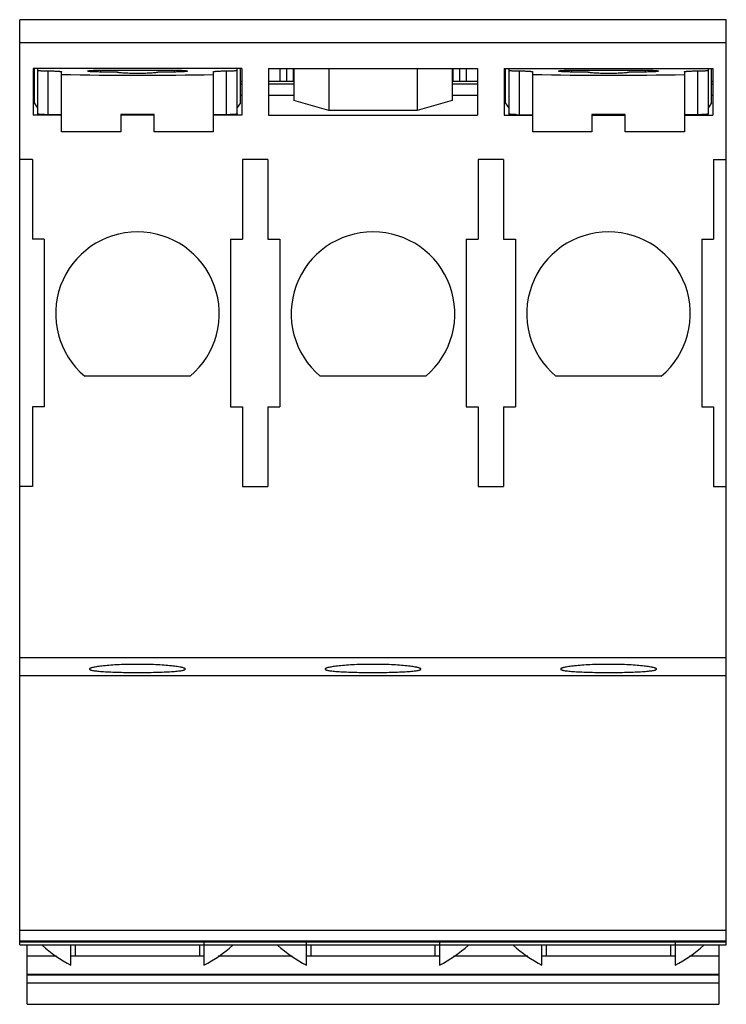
# Model space of a CAD drawing. Header units: millimetres. Extents: x 7.1 to 60.2, y 10.7 to 84.7.
import ezdxf

# ---------------------------------------------------------------- set-up
doc = ezdxf.new("R2010")
doc.units = ezdxf.units.MM
doc.header["$LTSCALE"] = 6.187992
doc.layers.get('0').update_dxf_attribs({"linetype": 'CONTINUOUS'})

msp = doc.modelspace()

# ---------------------------------------------------------------- linework, layer by layer
at = {"color": 7, "linetype": 'Continuous'}
for p, q in [((7.127, 15.153), (7.127, 84.705)), ((60.227, 84.705), (7.127, 84.705)), ((60.227, 15.153), (60.227, 84.705)), ((7.127, 82.995), (60.227, 82.995)), ((8.127, 81.033), (8.127, 77.533)), ((23.827, 81.033), (8.127, 81.033)), ((8.227, 78.455), (8.227, 81.033)), ((8.477, 81.033), (8.477, 77.619)), ((9.277, 77.565), (9.277, 80.855)), ((10.277, 76.27), (10.277, 80.786)), ((13.227, 80.772), (13.227, 80.911)), ((13.227, 80.911), (18.727, 80.911)), ((14.427, 80.772), (13.227, 80.772)), ((18.727, 80.772), (17.527, 80.772)), ((18.727, 80.911), (18.727, 80.772)), ((21.677, 80.786), (21.677, 76.27)), ((22.677, 77.565), (22.677, 80.855)), ((23.477, 77.619), (23.477, 81.033)), ((23.727, 78.455), (23.727, 81.033)), ((23.827, 81.033), (23.827, 77.533)), ((25.827, 81.033), (25.827, 77.533)), ((25.827, 81.033), (41.527, 81.033)), ((26.677, 81.033), (26.677, 80.052)), ((27.177, 81.033), (27.177, 80.052)), ((27.677, 81.033), (27.677, 80.052)), ((27.727, 81.033), (27.727, 78.632)), ((30.355, 81.033), (30.355, 77.868)), ((37, 81.033), (37, 77.868)), ((39.627, 81.033), (39.627, 78.632)), ((39.677, 81.033), (39.677, 80.052)), ((40.177, 81.033), (40.177, 80.052)), ((40.677, 81.033), (40.677, 80.052)), ((41.527, 81.033), (41.527, 77.533)), ((43.527, 81.033), (43.527, 77.533)), ((43.527, 81.033), (59.227, 81.033)), ((43.627, 78.455), (43.627, 81.033)), ((43.877, 81.033), (43.877, 77.619)), ((44.677, 77.565), (44.677, 80.855)), ((45.677, 76.27), (45.677, 80.786)), ((48.627, 80.772), (48.627, 80.911)), ((48.627, 80.911), (54.127, 80.911)), ((49.827, 80.772), (48.627, 80.772)), ((54.127, 80.772), (52.927, 80.772)), ((54.127, 80.911), (54.127, 80.772)), ((57.077, 80.786), (57.077, 76.27)), ((58.077, 77.565), (58.077, 80.855)), ((58.877, 77.619), (58.877, 81.033)), ((59.127, 78.455), (59.127, 81.033)), ((59.227, 81.033), (59.227, 77.533)), ((8.227, 80.052), (8.127, 80.052)), ((23.827, 80.052), (23.727, 80.052)), ((27.727, 80.052), (25.827, 80.052)), ((41.527, 80.052), (39.627, 80.052)), ((43.627, 80.052), (43.527, 80.052)), ((59.227, 80.052), (59.127, 80.052)), ((8.127, 79.877), (8.227, 79.877)), ((23.727, 79.877), (23.827, 79.877)), ((25.827, 79.877), (27.727, 79.877)), ((39.627, 79.877), (41.527, 79.877)), ((43.527, 79.877), (43.627, 79.877)), ((59.127, 79.877), (59.227, 79.877)), ((8.127, 79.027), (8.227, 79.027)), ((23.727, 79.027), (23.827, 79.027)), ((25.827, 79.027), (27.727, 79.027)), ((30.355, 77.868), (27.727, 78.632)), ((39.627, 78.632), (37, 77.868)), ((39.627, 79.027), (41.527, 79.027)), ((43.527, 79.027), (43.627, 79.027)), ((59.127, 79.027), (59.227, 79.027)), ((8.477, 78.107), (8.227, 78.455)), ((23.727, 78.455), (23.477, 78.107)), ((37, 77.868), (30.355, 77.868)), ((43.877, 78.107), (43.627, 78.455)), ((59.127, 78.455), (58.877, 78.107)), ((10.277, 77.533), (8.127, 77.533)), ((9.059, 77.565), (10.277, 77.567)), ((10.277, 77.565), (9.059, 77.565)), ((14.727, 77.571), (14.727, 76.271)), ((15.998, 77.571), (14.727, 77.571)), ((17.227, 77.533), (14.727, 77.533)), ((17.227, 77.571), (15.998, 77.571)), ((17.227, 76.271), (17.227, 77.571)), ((22.895, 77.565), (21.677, 77.567)), ((23.827, 77.533), (21.677, 77.533)), ((25.827, 77.533), (41.527, 77.533)), ((43.527, 77.533), (45.677, 77.533)), ((44.459, 77.565), (45.677, 77.567)), ((50.127, 77.571), (50.127, 76.271)), ((51.398, 77.571), (50.127, 77.571)), ((50.127, 77.533), (52.627, 77.533)), ((52.627, 77.571), (51.398, 77.571)), ((52.627, 76.271), (52.627, 77.571)), ((58.295, 77.565), (57.077, 77.567)), ((57.077, 77.533), (59.227, 77.533)), ((14.727, 76.271), (10.277, 76.27)), ((21.677, 76.27), (17.227, 76.271)), ((50.127, 76.271), (45.677, 76.27)), ((57.077, 76.27), (52.627, 76.271)), ((8.077, 74.205), (7.127, 74.205)), ((8.077, 74.205), (8.077, 68.205)), ((23.877, 74.205), (23.877, 68.205)), ((25.777, 74.205), (23.877, 74.205)), ((25.777, 74.205), (25.777, 68.205)), ((41.577, 74.205), (41.577, 68.205)), ((43.477, 74.205), (41.577, 74.205)), ((43.477, 74.205), (43.477, 68.205)), ((59.277, 74.205), (59.277, 68.205)), ((59.277, 74.205), (60.227, 74.205)), ((8.977, 68.205), (8.077, 68.205)), ((8.977, 68.205), (8.977, 55.605)), ((22.977, 68.205), (22.977, 55.605)), ((22.977, 68.205), (23.877, 68.205)), ((25.777, 68.205), (26.677, 68.205)), ((26.677, 68.205), (26.677, 55.605)), ((40.677, 68.205), (40.677, 55.605)), ((40.677, 68.205), (41.577, 68.205)), ((43.477, 68.205), (44.377, 68.205)), ((44.377, 68.205), (44.377, 55.605)), ((58.377, 68.205), (59.277, 68.205)), ((58.377, 68.205), (58.377, 55.605)), ((19.942, 57.905), (12.012, 57.905)), ((37.642, 57.905), (29.712, 57.905)), ((55.342, 57.905), (47.412, 57.905)), ((8.077, 55.605), (8.077, 49.605)), ((8.977, 55.605), (8.077, 55.605)), ((22.977, 55.605), (23.877, 55.605)), ((23.877, 55.605), (23.877, 49.605)), ((25.777, 55.605), (25.777, 49.605)), ((25.777, 55.605), (26.677, 55.605)), ((40.677, 55.605), (41.577, 55.605)), ((41.577, 55.605), (41.577, 49.605)), ((43.477, 55.605), (44.377, 55.605)), ((43.477, 55.605), (43.477, 49.605)), ((58.377, 55.605), (59.277, 55.605)), ((59.277, 55.605), (59.277, 49.605)), ((8.077, 49.605), (7.127, 49.605)), ((23.877, 49.605), (25.777, 49.605)), ((41.577, 49.605), (43.477, 49.605)), ((59.277, 49.605), (60.227, 49.605)), ((60.227, 36.734), (7.127, 36.734)), ((7.127, 35.405), (60.227, 35.405)), ((60.227, 16.235), (7.127, 16.235)), ((7.127, 15.458), (60.227, 15.458)), ((60.227, 15.353), (7.127, 15.353)), ((7.127, 15.153), (60.227, 15.153)), ((7.677, 10.686), (7.677, 15.153)), ((10.977, 13.633), (10.977, 15.153)), ((11.327, 14.308), (11.327, 15.153)), ((20.627, 15.153), (20.627, 14.308)), ((20.977, 15.456), (20.977, 13.633)), ((28.677, 13.633), (28.677, 15.456)), ((29.027, 14.308), (29.027, 15.153)), ((38.327, 15.153), (38.327, 14.308)), ((38.677, 15.456), (38.677, 13.633)), ((46.377, 13.633), (46.377, 15.153)), ((46.727, 14.308), (46.727, 15.153)), ((56.027, 15.153), (56.027, 14.308)), ((56.377, 15.456), (56.377, 13.633)), ((59.677, 15.153), (59.677, 10.686)), ((9.904, 14.308), (7.677, 14.308)), ((20.977, 14.308), (10.977, 14.308)), ((27.604, 14.308), (22.05, 14.308)), ((38.677, 14.308), (28.677, 14.308)), ((45.304, 14.308), (39.75, 14.308)), ((56.377, 14.308), (46.377, 14.308)), ((59.677, 14.308), (57.45, 14.308)), ((7.677, 12.954), (59.677, 12.954)), ((59.677, 12.885), (7.677, 12.885)), ((59.677, 12.264), (7.677, 12.264)), ((7.677, 10.686), (59.677, 10.686))]:
    msp.add_line(p, q, dxfattribs=at)
for centre, radius, start, end in [((15.977, 62.605), 6.149, 310.15372, 229.84628), ((33.677, 62.605), 6.149, 310.15372, 229.84628), ((51.377, 62.605), 6.149, 310.15372, 229.84628), ((15.98, 23.211), 10.806, 228.42566, 242.41822), ((15.977, 23.206), 10.8, 297.57847, 311.57787), ((33.677, 23.206), 10.8, 228.42213, 242.42153), ((33.677, 23.206), 10.8, 297.57847, 311.57787), ((51.38, 23.211), 10.806, 228.42566, 242.41822), ((51.377, 23.206), 10.8, 297.57847, 311.57787)]:
    msp.add_arc(centre, radius, start, end, dxfattribs=at)
for centre in [(15.998, 81.878), (51.398, 81.878)]:
    msp.add_ellipse(centre, major_axis=(19.35, 0), ratio=0.069844, start_param=-1.870954, end_param=-1.272933, dxfattribs=at)
for points, knots in [([(8.477, 80.911), (8.477, 80.909), (8.481, 80.905), (8.486, 80.903), (8.493, 80.9), (8.502, 80.897), (8.517, 80.894), (8.54, 80.889), (8.574, 80.884), (8.632, 80.878), (8.719, 80.871), (8.838, 80.864), (8.975, 80.859), (9.123, 80.856), (9.225, 80.855), (9.277, 80.855)], [0, 0, 0, 0, 0.008287, 0.015133, 0.024098, 0.035261, 0.048652, 0.082069, 0.124124, 0.1745, 0.298282, 0.448831, 0.620378, 0.806565, 1, 1, 1, 1]), ([(9.277, 80.855), (9.342, 80.855), (9.47, 80.854), (9.655, 80.851), (9.826, 80.844), (9.975, 80.836), (10.084, 80.827), (10.156, 80.819), (10.193, 80.814), (10.218, 80.809), (10.233, 80.806), (10.246, 80.803), (10.257, 80.8), (10.266, 80.796), (10.273, 80.793), (10.277, 80.788), (10.277, 80.786)], [0, 0, 0, 0, 0.193479, 0.379604, 0.551171, 0.701711, 0.825494, 0.875872, 0.917934, 0.935735, 0.951342, 0.964735, 0.975903, 0.984869, 0.991713, 1, 1, 1, 1]), ([(12.227, 80.841), (12.227, 80.844), (12.232, 80.848), (12.238, 80.852), (12.247, 80.855), (12.258, 80.859), (12.271, 80.862), (12.286, 80.865), (12.311, 80.87), (12.348, 80.875), (12.42, 80.883), (12.529, 80.892), (12.679, 80.9), (12.849, 80.906), (13.034, 80.91), (13.162, 80.911), (13.227, 80.911)], [0, 0, 0, 0, 0.008287, 0.015131, 0.024097, 0.035265, 0.048658, 0.064265, 0.082066, 0.124128, 0.174506, 0.298289, 0.448829, 0.620396, 0.806521, 1, 1, 1, 1]), ([(13.227, 80.772), (13.162, 80.772), (13.034, 80.773), (12.849, 80.776), (12.679, 80.783), (12.529, 80.791), (12.42, 80.8), (12.348, 80.808), (12.311, 80.813), (12.286, 80.818), (12.271, 80.821), (12.258, 80.824), (12.247, 80.827), (12.238, 80.831), (12.232, 80.834), (12.227, 80.839), (12.227, 80.841)], [0, 0, 0, 0, 0.193479, 0.379604, 0.551171, 0.701711, 0.825494, 0.875872, 0.917934, 0.935735, 0.951342, 0.964735, 0.975903, 0.984869, 0.991713, 1, 1, 1, 1]), ([(17.527, 80.772), (17.527, 80.767), (17.52, 80.761), (17.509, 80.755), (17.496, 80.75), (17.48, 80.745), (17.459, 80.74), (17.435, 80.735), (17.397, 80.728), (17.34, 80.72), (17.228, 80.707), (17.059, 80.694), (16.827, 80.681), (16.563, 80.671), (16.276, 80.665), (15.977, 80.663), (15.679, 80.665), (15.391, 80.671), (15.127, 80.681), (14.895, 80.694), (14.726, 80.707), (14.614, 80.72), (14.558, 80.728), (14.519, 80.735), (14.495, 80.74), (14.475, 80.745), (14.458, 80.75), (14.445, 80.755), (14.434, 80.761), (14.427, 80.767), (14.427, 80.772)], [0, 0, 0, 0, 0.004143, 0.007565, 0.012048, 0.017632, 0.024328, 0.032132, 0.041032, 0.062063, 0.087252, 0.149143, 0.224409, 0.310201, 0.403249, 0.499996, 0.596742, 0.689789, 0.775582, 0.85085, 0.912744, 0.937934, 0.958966, 0.967867, 0.975671, 0.982368, 0.987952, 0.992435, 0.995857, 1, 1, 1, 1]), ([(18.727, 80.911), (18.792, 80.911), (18.92, 80.91), (19.105, 80.906), (19.276, 80.9), (19.425, 80.892), (19.534, 80.883), (19.606, 80.875), (19.643, 80.87), (19.668, 80.865), (19.683, 80.862), (19.696, 80.859), (19.707, 80.855), (19.716, 80.852), (19.723, 80.848), (19.727, 80.844), (19.727, 80.841)], [0, 0, 0, 0, 0.193479, 0.379604, 0.551171, 0.701711, 0.825494, 0.875872, 0.917934, 0.935735, 0.951342, 0.964735, 0.975903, 0.984869, 0.991713, 1, 1, 1, 1]), ([(19.727, 80.841), (19.727, 80.839), (19.723, 80.834), (19.716, 80.831), (19.707, 80.827), (19.696, 80.824), (19.683, 80.821), (19.668, 80.818), (19.643, 80.813), (19.606, 80.808), (19.534, 80.8), (19.425, 80.791), (19.276, 80.783), (19.105, 80.776), (18.92, 80.773), (18.792, 80.772), (18.727, 80.772)], [0, 0, 0, 0, 0.008287, 0.015131, 0.024097, 0.035265, 0.048658, 0.064265, 0.082066, 0.124128, 0.174506, 0.298289, 0.448829, 0.620396, 0.806521, 1, 1, 1, 1]), ([(21.677, 80.786), (21.677, 80.788), (21.682, 80.793), (21.688, 80.796), (21.697, 80.8), (21.708, 80.803), (21.721, 80.806), (21.736, 80.809), (21.761, 80.814), (21.798, 80.819), (21.87, 80.827), (21.979, 80.836), (22.129, 80.844), (22.299, 80.851), (22.484, 80.854), (22.612, 80.855), (22.677, 80.855)], [0, 0, 0, 0, 0.008287, 0.015131, 0.024097, 0.035265, 0.048658, 0.064265, 0.082066, 0.124128, 0.174506, 0.298289, 0.448829, 0.620396, 0.806521, 1, 1, 1, 1]), ([(22.677, 80.855), (22.729, 80.855), (22.831, 80.856), (22.979, 80.859), (23.116, 80.864), (23.236, 80.871), (23.323, 80.878), (23.38, 80.884), (23.414, 80.889), (23.437, 80.894), (23.453, 80.897), (23.461, 80.9), (23.468, 80.903), (23.474, 80.905), (23.477, 80.909), (23.477, 80.911)], [0, 0, 0, 0, 0.193435, 0.379622, 0.551168, 0.701718, 0.8255, 0.875876, 0.917931, 0.951348, 0.964739, 0.975902, 0.984867, 0.991713, 1, 1, 1, 1]), ([(43.877, 80.911), (43.877, 80.909), (43.881, 80.905), (43.886, 80.903), (43.893, 80.9), (43.902, 80.897), (43.917, 80.894), (43.94, 80.889), (43.974, 80.884), (44.032, 80.878), (44.119, 80.871), (44.238, 80.864), (44.375, 80.859), (44.523, 80.856), (44.625, 80.855), (44.677, 80.855)], [0, 0, 0, 0, 0.008287, 0.015133, 0.024098, 0.035261, 0.048652, 0.082069, 0.124124, 0.1745, 0.298282, 0.448831, 0.620378, 0.806565, 1, 1, 1, 1]), ([(44.677, 80.855), (44.742, 80.855), (44.87, 80.854), (45.055, 80.851), (45.226, 80.844), (45.375, 80.836), (45.484, 80.827), (45.556, 80.819), (45.593, 80.814), (45.618, 80.809), (45.633, 80.806), (45.646, 80.803), (45.657, 80.8), (45.666, 80.796), (45.673, 80.793), (45.677, 80.788), (45.677, 80.786)], [0, 0, 0, 0, 0.193479, 0.379604, 0.551171, 0.701711, 0.825494, 0.875872, 0.917934, 0.935735, 0.951342, 0.964735, 0.975903, 0.984869, 0.991713, 1, 1, 1, 1]), ([(47.627, 80.841), (47.627, 80.844), (47.632, 80.848), (47.638, 80.852), (47.647, 80.855), (47.658, 80.859), (47.671, 80.862), (47.686, 80.865), (47.711, 80.87), (47.748, 80.875), (47.82, 80.883), (47.929, 80.892), (48.079, 80.9), (48.249, 80.906), (48.434, 80.91), (48.562, 80.911), (48.627, 80.911)], [0, 0, 0, 0, 0.008287, 0.015131, 0.024097, 0.035265, 0.048658, 0.064265, 0.082066, 0.124128, 0.174506, 0.298289, 0.448829, 0.620396, 0.806521, 1, 1, 1, 1]), ([(48.627, 80.772), (48.562, 80.772), (48.434, 80.773), (48.249, 80.776), (48.079, 80.783), (47.929, 80.791), (47.82, 80.8), (47.748, 80.808), (47.711, 80.813), (47.686, 80.818), (47.671, 80.821), (47.658, 80.824), (47.647, 80.827), (47.638, 80.831), (47.632, 80.834), (47.627, 80.839), (47.627, 80.841)], [0, 0, 0, 0, 0.193479, 0.379604, 0.551171, 0.701711, 0.825494, 0.875872, 0.917934, 0.935735, 0.951342, 0.964735, 0.975903, 0.984869, 0.991713, 1, 1, 1, 1]), ([(52.927, 80.772), (52.927, 80.767), (52.92, 80.761), (52.909, 80.755), (52.896, 80.75), (52.88, 80.745), (52.859, 80.74), (52.835, 80.735), (52.797, 80.728), (52.74, 80.72), (52.628, 80.707), (52.459, 80.694), (52.227, 80.681), (51.963, 80.671), (51.676, 80.665), (51.377, 80.663), (51.079, 80.665), (50.791, 80.671), (50.527, 80.681), (50.295, 80.694), (50.126, 80.707), (50.014, 80.72), (49.958, 80.728), (49.919, 80.735), (49.895, 80.74), (49.875, 80.745), (49.858, 80.75), (49.845, 80.755), (49.834, 80.761), (49.827, 80.767), (49.827, 80.772)], [0, 0, 0, 0, 0.004143, 0.007565, 0.012048, 0.017632, 0.024328, 0.032132, 0.041032, 0.062063, 0.087252, 0.149143, 0.224409, 0.310201, 0.403249, 0.499996, 0.596742, 0.689789, 0.775582, 0.85085, 0.912744, 0.937934, 0.958966, 0.967867, 0.975671, 0.982368, 0.987952, 0.992435, 0.995857, 1, 1, 1, 1]), ([(54.127, 80.911), (54.192, 80.911), (54.32, 80.91), (54.505, 80.906), (54.676, 80.9), (54.825, 80.892), (54.934, 80.883), (55.006, 80.875), (55.043, 80.87), (55.068, 80.865), (55.083, 80.862), (55.096, 80.859), (55.107, 80.855), (55.116, 80.852), (55.123, 80.848), (55.127, 80.844), (55.127, 80.841)], [0, 0, 0, 0, 0.193479, 0.379604, 0.551171, 0.701711, 0.825494, 0.875872, 0.917934, 0.935735, 0.951342, 0.964735, 0.975903, 0.984869, 0.991713, 1, 1, 1, 1]), ([(55.127, 80.841), (55.127, 80.839), (55.123, 80.834), (55.116, 80.831), (55.107, 80.827), (55.096, 80.824), (55.083, 80.821), (55.068, 80.818), (55.043, 80.813), (55.006, 80.808), (54.934, 80.8), (54.825, 80.791), (54.676, 80.783), (54.505, 80.776), (54.32, 80.773), (54.192, 80.772), (54.127, 80.772)], [0, 0, 0, 0, 0.008287, 0.015131, 0.024097, 0.035265, 0.048658, 0.064265, 0.082066, 0.124128, 0.174506, 0.298289, 0.448829, 0.620396, 0.806521, 1, 1, 1, 1]), ([(57.077, 80.786), (57.077, 80.788), (57.082, 80.793), (57.088, 80.796), (57.097, 80.8), (57.108, 80.803), (57.121, 80.806), (57.136, 80.809), (57.161, 80.814), (57.198, 80.819), (57.27, 80.827), (57.379, 80.836), (57.529, 80.844), (57.699, 80.851), (57.884, 80.854), (58.012, 80.855), (58.077, 80.855)], [0, 0, 0, 0, 0.008287, 0.015131, 0.024097, 0.035265, 0.048658, 0.064265, 0.082066, 0.124128, 0.174506, 0.298289, 0.448829, 0.620396, 0.806521, 1, 1, 1, 1]), ([(58.077, 80.855), (58.129, 80.855), (58.231, 80.856), (58.379, 80.859), (58.516, 80.864), (58.636, 80.871), (58.723, 80.878), (58.78, 80.884), (58.814, 80.889), (58.837, 80.894), (58.853, 80.897), (58.861, 80.9), (58.868, 80.903), (58.874, 80.905), (58.877, 80.909), (58.877, 80.911)], [0, 0, 0, 0, 0.193435, 0.379622, 0.551168, 0.701718, 0.8255, 0.875876, 0.917931, 0.951348, 0.964739, 0.975902, 0.984867, 0.991713, 1, 1, 1, 1]), ([(9.059, 77.565), (9.019, 77.566), (8.941, 77.568), (8.83, 77.573), (8.73, 77.578), (8.655, 77.584), (8.604, 77.589), (8.571, 77.593), (8.543, 77.597), (8.52, 77.601), (8.502, 77.605), (8.49, 77.609), (8.483, 77.612), (8.479, 77.615), (8.477, 77.617), (8.477, 77.619)], [0, 0, 0, 0, 0.205791, 0.396895, 0.567895, 0.714554, 0.777594, 0.833202, 0.881033, 0.920849, 0.952452, 0.975776, 0.984414, 0.991153, 1, 1, 1, 1]), ([(23.477, 77.619), (23.477, 77.617), (23.475, 77.615), (23.471, 77.612), (23.464, 77.609), (23.452, 77.605), (23.434, 77.601), (23.411, 77.597), (23.383, 77.593), (23.351, 77.589), (23.299, 77.584), (23.224, 77.578), (23.124, 77.573), (23.013, 77.568), (22.935, 77.566), (22.895, 77.565)], [0, 0, 0, 0, 0.008847, 0.015586, 0.024224, 0.047548, 0.079151, 0.118967, 0.166798, 0.222406, 0.285446, 0.432106, 0.603105, 0.794209, 1, 1, 1, 1]), ([(44.459, 77.565), (44.419, 77.566), (44.341, 77.568), (44.23, 77.573), (44.13, 77.578), (44.055, 77.584), (44.004, 77.589), (43.971, 77.593), (43.943, 77.597), (43.92, 77.601), (43.902, 77.605), (43.89, 77.609), (43.883, 77.612), (43.879, 77.615), (43.877, 77.617), (43.877, 77.619)], [0, 0, 0, 0, 0.205791, 0.396895, 0.567895, 0.714554, 0.777594, 0.833202, 0.881033, 0.920849, 0.952452, 0.975776, 0.984414, 0.991153, 1, 1, 1, 1]), ([(58.877, 77.619), (58.877, 77.617), (58.875, 77.615), (58.871, 77.612), (58.864, 77.609), (58.852, 77.605), (58.834, 77.601), (58.811, 77.597), (58.783, 77.593), (58.751, 77.589), (58.699, 77.584), (58.624, 77.578), (58.524, 77.573), (58.413, 77.568), (58.335, 77.566), (58.295, 77.565)], [0, 0, 0, 0, 0.008847, 0.015586, 0.024224, 0.047548, 0.079151, 0.118967, 0.166798, 0.222406, 0.285446, 0.432106, 0.603105, 0.794209, 1, 1, 1, 1]), ([(15.977, 36.243), (15.742, 36.243), (15.282, 36.238), (14.614, 36.216), (13.999, 36.181), (13.531, 36.141), (13.201, 36.104), (12.991, 36.075), (12.811, 36.046), (12.66, 36.016), (12.555, 35.989), (12.487, 35.967), (12.448, 35.952), (12.418, 35.936), (12.392, 35.919), (12.377, 35.9), (12.377, 35.889)], [0, 0, 0, 0, 0.1929, 0.378451, 0.549394, 0.699378, 0.764713, 0.822803, 0.873119, 0.915259, 0.948882, 0.962452, 0.973867, 0.983161, 0.990429, 1, 1, 1, 1]), ([(12.377, 35.889), (12.377, 35.884), (12.381, 35.872), (12.396, 35.857), (12.418, 35.843), (12.448, 35.83), (12.487, 35.816), (12.555, 35.798), (12.66, 35.776), (12.811, 35.753), (12.992, 35.732), (13.201, 35.713), (13.532, 35.689), (14.001, 35.666), (14.615, 35.646), (15.283, 35.634), (15.743, 35.632), (15.977, 35.632)], [0, 0, 0, 0, 0.004247, 0.009602, 0.016707, 0.02583, 0.037075, 0.050486, 0.083833, 0.125762, 0.175944, 0.233977, 0.299323, 0.449501, 0.620775, 0.806713, 1, 1, 1, 1]), ([(19.577, 35.889), (19.577, 35.9), (19.562, 35.919), (19.537, 35.936), (19.491, 35.959), (19.413, 35.986), (19.32, 36.009), (19.23, 36.029), (19.12, 36.05), (18.963, 36.075), (18.753, 36.104), (18.423, 36.141), (17.955, 36.181), (17.34, 36.216), (16.672, 36.238), (16.212, 36.243), (15.977, 36.243)], [0, 0, 0, 0, 0.00957, 0.016839, 0.026133, 0.051103, 0.084726, 0.104751, 0.126865, 0.177179, 0.23527, 0.300606, 0.450594, 0.621543, 0.807101, 1, 1, 1, 1]), ([(15.977, 35.632), (16.211, 35.632), (16.671, 35.634), (17.339, 35.646), (17.954, 35.666), (18.422, 35.689), (18.753, 35.713), (18.963, 35.732), (19.143, 35.753), (19.294, 35.776), (19.399, 35.798), (19.467, 35.816), (19.506, 35.83), (19.536, 35.843), (19.559, 35.857), (19.573, 35.872), (19.577, 35.884), (19.577, 35.889)], [0, 0, 0, 0, 0.19329, 0.379223, 0.550493, 0.700668, 0.766015, 0.824048, 0.874232, 0.916164, 0.949511, 0.962924, 0.97417, 0.983293, 0.990398, 0.995753, 1, 1, 1, 1]), ([(33.677, 36.243), (33.442, 36.243), (32.982, 36.238), (32.314, 36.216), (31.699, 36.181), (31.231, 36.141), (30.901, 36.104), (30.691, 36.075), (30.511, 36.046), (30.36, 36.016), (30.255, 35.989), (30.187, 35.967), (30.148, 35.952), (30.118, 35.936), (30.092, 35.919), (30.077, 35.9), (30.077, 35.889)], [0, 0, 0, 0, 0.192899, 0.378451, 0.549394, 0.699378, 0.764714, 0.822804, 0.87312, 0.915259, 0.948882, 0.962452, 0.973867, 0.983161, 0.990429, 1, 1, 1, 1]), ([(30.077, 35.889), (30.077, 35.884), (30.081, 35.872), (30.096, 35.857), (30.118, 35.843), (30.148, 35.83), (30.187, 35.816), (30.255, 35.798), (30.36, 35.776), (30.511, 35.753), (30.692, 35.732), (30.901, 35.713), (31.232, 35.689), (31.701, 35.666), (32.315, 35.646), (32.983, 35.634), (33.443, 35.632), (33.677, 35.632)], [0, 0, 0, 0, 0.004247, 0.009602, 0.016707, 0.02583, 0.037075, 0.050486, 0.083833, 0.125763, 0.175944, 0.233977, 0.299324, 0.449501, 0.620775, 0.806713, 1, 1, 1, 1]), ([(37.277, 35.889), (37.277, 35.9), (37.262, 35.919), (37.237, 35.936), (37.191, 35.959), (37.113, 35.986), (37.02, 36.009), (36.93, 36.029), (36.82, 36.05), (36.663, 36.075), (36.453, 36.104), (36.123, 36.141), (35.655, 36.181), (35.04, 36.216), (34.372, 36.238), (33.912, 36.243), (33.677, 36.243)], [0, 0, 0, 0, 0.00957, 0.016839, 0.026133, 0.051103, 0.084726, 0.104751, 0.126866, 0.17718, 0.23527, 0.300606, 0.450594, 0.621543, 0.807101, 1, 1, 1, 1]), ([(33.677, 35.632), (33.911, 35.632), (34.371, 35.634), (35.039, 35.646), (35.654, 35.666), (36.122, 35.689), (36.453, 35.713), (36.663, 35.732), (36.843, 35.753), (36.994, 35.776), (37.099, 35.798), (37.167, 35.816), (37.206, 35.83), (37.236, 35.843), (37.259, 35.857), (37.273, 35.872), (37.277, 35.884), (37.277, 35.889)], [0, 0, 0, 0, 0.19329, 0.379223, 0.550493, 0.700668, 0.766015, 0.824048, 0.874232, 0.916164, 0.949511, 0.962923, 0.97417, 0.983293, 0.990398, 0.995753, 1, 1, 1, 1]), ([(51.377, 36.243), (51.142, 36.243), (50.682, 36.238), (50.014, 36.216), (49.399, 36.181), (48.931, 36.141), (48.601, 36.104), (48.391, 36.075), (48.211, 36.046), (48.06, 36.016), (47.955, 35.989), (47.887, 35.967), (47.848, 35.952), (47.818, 35.936), (47.792, 35.919), (47.777, 35.9), (47.777, 35.889)], [0, 0, 0, 0, 0.192899, 0.378451, 0.549395, 0.699378, 0.764714, 0.822804, 0.87312, 0.915259, 0.948882, 0.962452, 0.973867, 0.983161, 0.990429, 1, 1, 1, 1]), ([(47.777, 35.889), (47.777, 35.884), (47.781, 35.872), (47.796, 35.857), (47.818, 35.843), (47.848, 35.83), (47.887, 35.816), (47.955, 35.798), (48.06, 35.776), (48.211, 35.753), (48.392, 35.732), (48.601, 35.713), (48.932, 35.689), (49.401, 35.666), (50.015, 35.646), (50.683, 35.634), (51.143, 35.632), (51.377, 35.632)], [0, 0, 0, 0, 0.004247, 0.009602, 0.016707, 0.02583, 0.037075, 0.050486, 0.083833, 0.125763, 0.175944, 0.233977, 0.299324, 0.449501, 0.620775, 0.806713, 1, 1, 1, 1]), ([(54.977, 35.889), (54.977, 35.9), (54.962, 35.919), (54.937, 35.936), (54.891, 35.959), (54.813, 35.986), (54.72, 36.009), (54.63, 36.029), (54.52, 36.05), (54.363, 36.075), (54.153, 36.104), (53.823, 36.141), (53.355, 36.181), (52.74, 36.216), (52.072, 36.238), (51.612, 36.243), (51.377, 36.243)], [0, 0, 0, 0, 0.00957, 0.016839, 0.026133, 0.051103, 0.084726, 0.104751, 0.126866, 0.17718, 0.23527, 0.300606, 0.450594, 0.621543, 0.807101, 1, 1, 1, 1]), ([(51.377, 35.632), (51.611, 35.632), (52.071, 35.634), (52.739, 35.646), (53.354, 35.666), (53.822, 35.689), (54.153, 35.713), (54.363, 35.732), (54.543, 35.753), (54.694, 35.776), (54.799, 35.798), (54.867, 35.816), (54.906, 35.83), (54.936, 35.843), (54.959, 35.857), (54.973, 35.872), (54.977, 35.884), (54.977, 35.889)], [0, 0, 0, 0, 0.19329, 0.379223, 0.550493, 0.700668, 0.766015, 0.824048, 0.874231, 0.916164, 0.949511, 0.962923, 0.97417, 0.983293, 0.990398, 0.995753, 1, 1, 1, 1])]:
    msp.add_open_spline(points, degree=3, knots=knots, dxfattribs=at)

doc.saveas('drawing.dxf')
